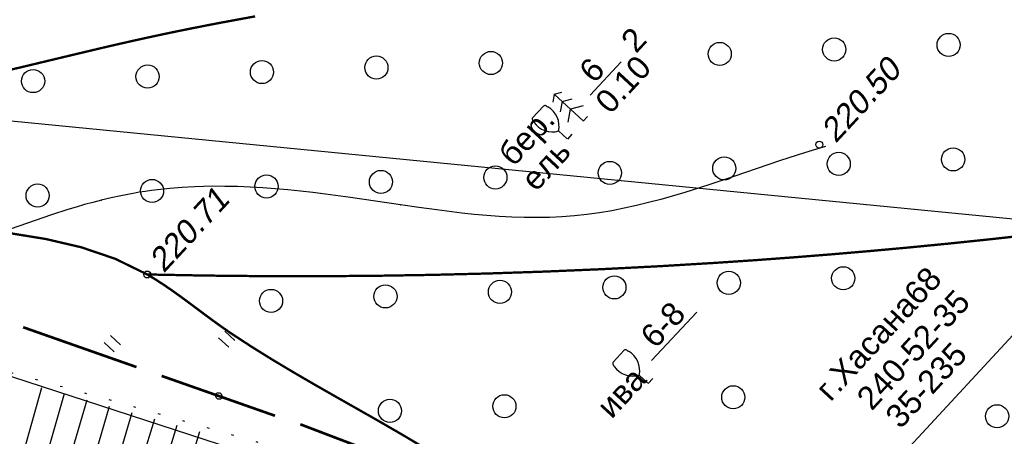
# Model space of a CAD drawing. Header units: millimetres. Extents: x -10 to 1169, y 1 to 1686.
# Tile 43 of 224: x 455 to 498, y 561 to 579. Entities that reach past the tile are written whole.
import ezdxf

# ---------------------------------------------------------------- set-up
doc = ezdxf.new("R2010")
doc.units = ezdxf.units.MM
for name, pattern in [('ADOT1', [1, 0, -1]), ('AHIDDEN1', [2, 0.5, -1.5]), ('CONTI', [0])]:
    doc.linetypes.add(name, pattern=pattern)
for name, color, linetype in [('CONTURS', 7, 'Continuous'), ('IZOLINES', 32, 'Continuous'), ('PDIGIT', 170, 'Continuous'), ('PICKETS', 7, 'Continuous'), ('УЧАСТКИ', 7, 'Continuous')]:
    doc.layers.add(name, color=color, linetype=linetype)
doc.styles.get("Standard").update_dxf_attribs({"font": 'arial.ttf'})

# ---------------------------------------------------------------- blocks, each defined once
blk = doc.blocks.new('133')
at = {"layer": 'CONTURS', "color": 7, "linetype": 'Continuous', "const_width": 0.2}
for points in [[(-11, 0), (-2, 0)], [(0, 0), (9, 0)]]:
    blk.add_lwpolyline(points, dxfattribs=at)
at = {"layer": 'CONTURS', "color": 7, "linetype": 'Continuous', "const_width": 0.5}
blk.add_lwpolyline([(-6.791280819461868, -0.0028738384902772, 1), (-6.291280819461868, -0.0028738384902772, 1)], format="xyb", close=True, dxfattribs=at)
blk = doc.blocks.new('401')
at = {"layer": 'CONTURS'}
for p, q in [((0, 0), (0, 1.2)), ((0.8, 0), (0.8, 1.2))]:
    blk.add_line(p, q, dxfattribs=at)
blk = doc.blocks.new('372')
at = {"layer": 'CONTURS'}
blk.add_circle((0, 0), 1, dxfattribs=at)
blk = doc.blocks.new('390_2')
at = {"layer": 'CONTURS', "color": 7}
for p, q in [((0.6991505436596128, 3.473176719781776), (-0.6905651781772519, 3.473176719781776)), ((0.0023088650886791, 1.057788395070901), (0.0023088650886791, 0.0293004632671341)), ((0.0176911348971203, -0.0024620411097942), (0.5792057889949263, -0.0024620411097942))]:
    blk.add_line(p, q, dxfattribs=at)
at = {"layer": 'CONTURS', "color": 7, "linetype": 'Continuous'}
for centre, radius, start, end in [((-0.6490946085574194, 3.257555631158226), 0.2199581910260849, 101.9407673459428, 167.6983439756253), ((-0.6905651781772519, 3.453655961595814), 0.0195207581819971, 90, 101.9407673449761), ((0.6487860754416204, 3.257555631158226), 0.2199581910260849, 12.30165602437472, 76.96725551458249), ((1.008602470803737, 2.722503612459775), 1.954260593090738, 167.2458957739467, 239.3760234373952), ((-19.93655262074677, 7.463485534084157), 19.5207581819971, 347.245895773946, 347.6983439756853), ((-1.008911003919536, 2.722503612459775), 1.954260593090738, 300.6239765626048, 12.75410422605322), ((19.93624408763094, 7.463485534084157), 19.5207581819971, 192.3016560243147, 192.7541042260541)]:
    blk.add_arc(centre, radius, start, end, dxfattribs=at)
blk = doc.blocks.new('390_5')
at = {"layer": 'CONTURS', "color": 7}
for p, q in [((0.0041507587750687, 3.402063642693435), (-0.5743346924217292, 3.033516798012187)), ((0.0041507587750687, 3.402063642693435), (0.0041507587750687, 0.0083614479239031)), ((0.0041507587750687, 3.402063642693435), (0.5826362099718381, 3.033516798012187)), ((0.0041507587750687, 2.480696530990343), (-0.7629712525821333, 2.004656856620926)), ((0.0041507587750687, 2.480696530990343), (0.7712727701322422, 2.004656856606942)), ((-0.9641835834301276, 0.8836602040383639), (0.0041507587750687, 1.513261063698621)), ((0.9724851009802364, 0.8836602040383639), (0.0041507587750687, 1.513261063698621)), ((0.0031036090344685, 0.0007330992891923), (0.5312859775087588, 0.0007330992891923))]:
    blk.add_line(p, q, dxfattribs=at)

msp = doc.modelspace()

# ---------------------------------------------------------------- linework, layer by layer
at = {"layer": 'CONTURS', "lineweight": -2}
for p, q in [((455.3934211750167, 559.8206712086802), (456.3104412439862, 563.0434249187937)), ((456.3542810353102, 559.543636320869), (457.2848866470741, 562.7741860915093)), ((457.3151408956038, 559.2666014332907), (458.2586983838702, 562.5032116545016)), ((458.2737292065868, 558.9818059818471), (459.2341179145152, 562.2317943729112)), ((459.2323029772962, 558.6969615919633), (460.2081691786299, 561.9587334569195)), ((460.1895890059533, 558.4078189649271), (461.1825791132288, 561.683162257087)), ((461.1459655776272, 558.1156822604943), (462.1558460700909, 561.4079155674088)), ((462.101955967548, 557.8222842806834), (463.1287380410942, 561.1291081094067))]:
    msp.add_line(p, q, dxfattribs=at)
at = {"layer": 'CONTURS', "linetype": 'AHIDDEN1', "const_width": 0.1, "flags": 128}
for points in [[(411.8138499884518, 581.8523379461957), (413.9779015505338, 582.0299392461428), (416.1104931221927, 582.1155255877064), (418.2116247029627, 582.1090969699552), (420.2812962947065, 582.010653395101), (422.3195078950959, 581.8201948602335), (424.326259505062, 581.5377213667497), (426.3015511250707, 581.1632329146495), (428.2453827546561, 580.6967295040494), (430.1577543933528, 580.1382111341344), (432.0386660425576, 579.4876778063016), (433.4505726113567, 578.877754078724), (434.8176159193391, 578.142301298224), (436.1510080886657, 577.3116751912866), (437.461961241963, 576.4162314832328), (438.7616875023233, 575.4863259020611), (440.0613989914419, 574.5523141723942), (441.3723078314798, 573.6445520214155), (442.7056261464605, 572.7933951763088), (444.0725660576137, 572.0291993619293), (445.4843396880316, 571.3823203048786), (446.9632743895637, 570.8857395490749), (448.5012874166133, 570.5299575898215), (450.0811255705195, 570.2747136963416), (451.6855356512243, 570.0797471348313), (453.2972644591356, 569.9047971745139), (454.8990587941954, 569.7096030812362), (456.4736654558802, 569.453904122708), (458.0038312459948, 569.0974395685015), (459.4723029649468, 568.5999486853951), (460.8618274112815, 567.9211707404), (461.2383510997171, 567.6925333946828), (461.6088648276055, 567.4508668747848), (461.974619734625, 567.1987648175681), (462.3368669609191, 566.938820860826), (462.6968576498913, 566.6736286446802), (463.0558429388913, 566.4057818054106), (463.4150739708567, 566.1378739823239), (463.7758018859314, 565.8724988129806), (464.139277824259, 565.6122499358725), (464.5067529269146, 565.3597209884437), (465.4064113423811, 564.7733648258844), (466.3189007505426, 564.2069527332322), (467.2414153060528, 563.6560975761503), (468.1711491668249, 563.1164122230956), (469.1052964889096, 562.5835095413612), (470.0410514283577, 562.0530023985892), (470.9756081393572, 561.52050366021), (471.906160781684, 560.9816261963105), (472.8299035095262, 560.4319828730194), (473.7440304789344, 559.8671865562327), (474.289070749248, 559.5216426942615), (474.8330039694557, 559.1743252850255), (475.3758301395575, 558.8252343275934), (475.917549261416, 558.4743698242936), (476.4581613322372, 558.12173177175), (476.9976663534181, 557.7673201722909), (477.5360643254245, 557.4111350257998), (478.0733552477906, 557.0531763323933), (478.6095391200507, 556.6934440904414), (479.144615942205, 556.3319383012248)], [(460.8618274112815, 567.9211707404), (463.3218611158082, 567.8745427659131), (465.7806593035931, 567.8494200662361), (468.2382219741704, 567.845802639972), (470.6945491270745, 567.8636904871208), (473.1496407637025, 567.9030836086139), (475.6034968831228, 567.9639820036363), (478.0561174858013, 568.0463856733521), (480.507502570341, 568.1502946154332), (482.9576521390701, 568.2757088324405), (485.4065661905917, 568.4226283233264), (487.0823720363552, 568.5356095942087), (488.7575988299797, 568.6586697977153), (490.4322465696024, 568.7918089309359), (492.1063152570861, 568.9350269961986), (493.7798048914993, 569.0883239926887), (495.4527154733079, 569.2516999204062), (497.125047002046, 569.4251547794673), (498.7967994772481, 569.6086885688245), (500.4679729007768, 569.8023012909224), (502.1385672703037, 570.0059929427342)]]:
    msp.add_lwpolyline(points, dxfattribs=at)
at = {"layer": 'CONTURS'}
for points in [[(479.9985271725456, 575.6706884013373), (481.3350575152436, 577.1171023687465)], [(482.6476216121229, 564.2100247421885), (484.6151609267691, 566.2971939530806)]]:
    msp.add_lwpolyline(points, dxfattribs=at)
at = {"layer": 'CONTURS', "linetype": 'ADOT1', "flags": 128}
msp.add_lwpolyline([(508.672260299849, 543.9497194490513), (505.773493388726, 545.3385570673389), (502.8627270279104, 546.6939245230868), (499.9399612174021, 548.0158218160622), (497.0051959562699, 549.3042489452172), (494.0584312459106, 550.559205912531), (491.0996670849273, 551.7806927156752), (488.1289034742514, 552.9687093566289), (485.1461404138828, 554.12325583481), (482.1513779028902, 555.2443321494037), (479.144615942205, 556.3319383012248), (476.4190243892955, 557.2780969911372), (473.6794114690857, 558.187198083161), (470.927600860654, 559.0634488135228), (468.1654162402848, 559.9110564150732), (465.3946812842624, 560.7342281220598), (462.6172196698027, 561.5371711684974), (459.8348550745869, 562.324092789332), (457.0494111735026, 563.0992002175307), (454.262711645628, 563.8667006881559), (451.4765801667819, 564.6308014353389), (449.7272553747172, 565.125540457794), (447.9796380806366, 565.641922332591), (446.232372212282, 566.1684338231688), (444.4841017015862, 566.6935616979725), (442.7334704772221, 567.205792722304), (440.979122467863, 567.6936136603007), (439.2197016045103, 568.1455112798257), (437.4538518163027, 568.5499723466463), (435.6802170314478, 568.8954836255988), (433.8974411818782, 569.1705318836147), (432.2492852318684, 569.3300684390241), (430.5891345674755, 569.3926375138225), (428.9199712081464, 569.3840507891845), (427.2447771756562, 569.3301199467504), (425.5665344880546, 569.2566566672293), (423.8882251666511, 569.1894726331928), (422.2128312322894, 569.1543795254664), (420.5433347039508, 569.1771890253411), (418.8827176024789, 569.2837128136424), (417.2339619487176, 569.4997625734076), (417.1238255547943, 569.5187172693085), (417.013725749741, 569.5380441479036), (416.9036563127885, 569.5576788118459), (416.7936110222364, 569.5775568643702), (416.6835836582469, 569.5976139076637), (416.5735679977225, 569.6177855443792), (416.4635578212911, 569.6380073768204), (416.3535469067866, 569.6582150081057), (416.2435290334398, 569.6783440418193), (416.1334979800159, 569.698330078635), (414.0145641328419, 570.0981324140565), (411.8988908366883, 570.5240044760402), (409.7852934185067, 570.9659301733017), (407.6725872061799, 571.41389341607), (405.5595875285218, 571.857878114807), (403.4451097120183, 572.2878681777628), (401.3279690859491, 572.6938475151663), (399.2069809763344, 573.0658000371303), (397.0809607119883, 573.3937096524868), (394.9487236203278, 573.6675602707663), (392.7215509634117, 573.8921766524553), (390.4881234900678, 574.0644568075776), (388.2495177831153, 574.1925730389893), (386.0068104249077, 574.2846976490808), (383.761078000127, 574.3490029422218), (381.5133970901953, 574.3936612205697), (379.264844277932, 574.4268447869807), (377.0164961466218, 574.4567259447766), (374.7694292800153, 574.4914769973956), (372.5247202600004, 574.5392702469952), (370.3331670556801, 574.5983402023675), (368.140870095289, 574.6613522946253), (365.9480850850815, 574.7241527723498), (363.7550677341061, 574.7825878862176), (361.562073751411, 574.8325038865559), (359.3693588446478, 574.8697470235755), (357.1771787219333, 574.890163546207), (354.9857890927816, 574.8895997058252), (352.7954456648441, 574.863901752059), (350.6064041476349, 574.8089159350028), (348.0725425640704, 574.7103581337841), (345.5387064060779, 574.5805548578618), (343.0052899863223, 574.4216381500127), (340.4726876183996, 574.2357400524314), (337.9412936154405, 574.0249926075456), (335.4115022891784, 573.7915278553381), (332.8837079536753, 573.537477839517), (330.3583049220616, 573.2649746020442), (327.8356875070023, 572.9761501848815), (325.3162500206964, 572.6731366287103), (323.4470735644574, 572.4380756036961), (321.5791435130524, 572.1924449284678), (319.7124598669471, 571.936244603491), (317.847022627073, 571.6694746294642), (315.9828317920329, 571.3921350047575), (314.1198873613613, 571.1042257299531), (312.2581893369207, 570.805746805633), (310.3977377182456, 570.4966982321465), (308.5385325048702, 570.1770800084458), (306.6805736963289, 569.8468921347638)], dxfattribs=at)
at = {"layer": 'CONTURS', "color": 0, "linetype": 'CONTI', "lineweight": 15}
msp.add_lwpolyline([(493.2879739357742, 551.5840646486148), (493.4530147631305, 560.0924556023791), (498.4494014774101, 565.4996231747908)], dxfattribs=at)
at = {"layer": 'IZOLINES', "const_width": 0.1000000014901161}
msp.add_lwpolyline([(465.5193658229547, 579.0760778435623), (464.033027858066, 578.8018018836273), (463.2909343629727, 578.6590089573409), (462.5497411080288, 578.5116742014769), (461.8095487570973, 578.3594550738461), (461.0704210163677, 578.2022114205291), (460.3323755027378, 578.0400214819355), (459.5953738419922, 577.8731989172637), (458.8593126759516, 577.702307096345), (457.3892512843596, 577.3518587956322), (455.3312540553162, 576.8584989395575), (455.3304838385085, 576.8583175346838), (455.3289433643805, 576.8579548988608), (455.3304711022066, 576.8583381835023), (454.3355955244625, 576.6285251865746)], dxfattribs=at)
at = {"layer": 'IZOLINES'}
for points in [[(490.1727276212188, 573.4541519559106), (489.9282757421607, 573.3845699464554), (489.9281658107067, 573.3845378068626), (489.781880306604, 573.3415764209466), (489.2619802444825, 573.1808748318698), (488.2276816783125, 572.8425943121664), (486.1676883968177, 572.1403178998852), (485.135759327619, 571.7950397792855), (484.0987249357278, 571.465925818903), (483.054106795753, 571.1629868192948), (482.5282488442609, 571.0246140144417), (481.9998177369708, 570.8968002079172), (481.4687697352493, 570.780855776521), (480.9351643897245, 570.6780111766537), (480.399173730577, 570.5893445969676), (479.8610785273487, 570.5157153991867), (479.3212522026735, 570.457702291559), (478.780132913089, 570.4155561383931), (478.2381871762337, 570.3891760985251), (477.6958707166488, 570.3781138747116), (477.1535929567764, 570.381605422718), (476.6116903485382, 570.3986242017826), (476.0704113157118, 570.4279468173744), (475.5299127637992, 570.4682213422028), (474.9902659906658, 570.5180303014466), (474.4514688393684, 570.5759432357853), (473.3762339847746, 570.7105142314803), (472.5902292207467, 570.8199951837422), (471.7976012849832, 570.935615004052), (471.7962172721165, 570.9358192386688), (471.7934492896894, 570.936228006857), (471.7968935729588, 570.9344753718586), (469.639589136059, 571.2501769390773), (468.5590291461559, 571.3938390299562), (468.0179727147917, 571.4594330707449), (467.4763349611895, 571.5198451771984), (466.9340946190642, 571.5743059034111), (466.3912559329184, 571.6220364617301), (465.8478516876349, 571.6622380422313), (465.3039473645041, 571.6940838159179), (464.7596463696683, 571.7167128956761), (464.2150963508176, 571.729227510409), (463.6704963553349, 571.7306955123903), (463.2896004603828, 571.7246434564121), (462.9037673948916, 571.7121802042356), (462.9018477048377, 571.7121013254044), (462.9018474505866, 571.7121013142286), (462.9018469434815, 571.7121012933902), (462.9018459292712, 571.7121012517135), (462.901843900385, 571.712101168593), (462.9018398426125, 571.7121010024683), (462.9018317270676, 571.7121006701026), (462.901799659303, 571.7120125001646), (462.3675096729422, 571.68361353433), (461.8342735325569, 571.6414124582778), (461.3025276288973, 571.5848111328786), (461.0373255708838, 571.5509508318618), (460.7726496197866, 571.513341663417), (460.5085551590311, 571.4719765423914), (460.2450933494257, 571.4268753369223), (459.7203229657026, 571.3256954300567), (459.2934164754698, 571.2324780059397), (458.8732846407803, 571.1316106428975), (458.8749270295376, 571.1314613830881), (458.5123533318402, 571.0381416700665), (458.1514079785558, 570.9388210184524), (457.7918828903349, 570.8345617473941), (457.4336770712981, 570.7259203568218), (456.7207536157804, 570.4977661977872), (456.0114152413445, 570.2588318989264), (454.5978664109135, 569.7660732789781)], [(489.9279067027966, 573.3859590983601), (489.7837970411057, 573.3418628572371), (489.7816597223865, 573.3412233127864), (489.781659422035, 573.3412232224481), (489.7816588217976, 573.3412230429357), (489.7816576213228, 573.3412226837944), (489.7816552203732, 573.3412219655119), (489.781650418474, 573.3412205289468)]]:
    msp.add_lwpolyline(points, dxfattribs=at)
at = {"layer": 'PICKETS', "color": 7, "lineweight": -2}
for centre in [(489.9012112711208, 573.5323939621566), (460.8618274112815, 567.9211707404)]:
    msp.add_circle(centre, 0.15, dxfattribs=at)
at = {"layer": 'УЧАСТКИ', "color": 6, "linetype": 'Continuous', "lineweight": -2}
for p, q in [((549.7486292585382, 565.2678448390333), (414.5515886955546, 578.5056514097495)), ((500.1612779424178, 548.8241503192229), (450.7845147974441, 564.8631858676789))]:
    msp.add_line(p, q, dxfattribs=at)

# ---------------------------------------------------------------- block references
at = {"layer": 'CONTURS', "lineweight": -2, "yscale": 0.5}
for name, p, xscale, zscale, rotation in [('372', (490.5471821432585, 577.6465221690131), 0.5, 0.5, 47.26113010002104), ('372', (495.4930756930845, 577.8418091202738), 0.5, 0.5, 47.26113010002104), ('372', (485.6012885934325, 577.451235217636), 0.5, 0.5, 47.26113010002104), ('372', (470.7636079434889, 576.8653743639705), 0.5, 0.5, 47.26113010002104), ('372', (475.7095014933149, 577.0606613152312), 0.5, 0.5, 47.26113010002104), ('372', (460.8718208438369, 576.4748004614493), 0.5, 0.5, 47.26113010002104), ('372', (465.8177143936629, 576.6700874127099), 0.5, 0.5, 47.26113010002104), ('372', (455.9259272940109, 576.279513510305), 0.5, 0.5, 47.26113010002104), ('390_5', (479.6993150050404, 574.5521059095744), 0.5, 0.5, 47.26113010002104), ('390_2', (479.0239734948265, 573.766596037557), 0.5, 0.5, 47.26113010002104), ('372', (485.7965755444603, 572.5053416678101), 0.5, 0.5, 47.26113010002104), ('372', (490.7424690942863, 572.7006286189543), 0.5, 0.5, 47.26113010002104), ('372', (495.6883626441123, 572.8959155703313), 0.5, 0.5, 47.26113010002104), ('372', (475.9047884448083, 572.1147677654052), 0.5, 0.5, 47.26113010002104), ('372', (480.8506819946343, 572.3100547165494), 0.5, 0.5, 47.26113010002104), ('372', (466.0130013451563, 571.7241938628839), 0.5, 0.5, 47.26113010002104), ('372', (470.9588948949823, 571.9194808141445), 0.5, 0.5, 47.26113010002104), ('372', (456.1212142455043, 571.3336199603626), 0.5, 0.5, 47.26113010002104), ('372', (461.0671077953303, 571.5289069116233), 0.5, 0.5, 47.26113010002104), ('372', (485.9918624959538, 567.5594481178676), 0.5, 0.5, 47.26113010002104), ('372', (490.9377560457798, 567.7547350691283), 0.5, 0.5, 47.26113010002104), ('372', (471.1541818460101, 566.9735872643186), 0.5, 0.5, 47.26113010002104), ('372', (476.1000753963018, 567.1688742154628), 0.5, 0.5, 47.26113010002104), ('372', (481.0459689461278, 567.3641611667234), 0.5, 0.5, 47.26113010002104), ('372', (466.2082882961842, 566.7783003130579), 0.5, 0.5, 47.26113010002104), ('133', (460.3931662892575, 563.9194576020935), 0.5767813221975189, 0.576781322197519, 160.6344951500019), ('401', (459.433031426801, 564.5794572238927), 0.5, 0.5, 47.26113010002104), ('401', (464.378924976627, 564.7747441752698), 0.5, 0.5, 47.26113010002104), ('390_2', (482.5073816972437, 563.2088397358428), 0.5, 0.5, 47.26113010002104), ('372', (486.1871494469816, 562.6135545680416), 0.5, 0.5, 47.26113010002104), ('372', (471.3494687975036, 562.0276937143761), 0.5, 0.5, 47.26113010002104), ('372', (476.2953623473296, 562.2229806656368), 0.5, 0.5, 47.26113010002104), ('372', (497.5875992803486, 561.7914614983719), 0.5, 0.5, 47.26113010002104), ('133', (472.3258673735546, 559.5960605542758), 0.5767813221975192, 0.5767813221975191, 159.1278834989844)]:
    msp.add_blockref(name, p, dxfattribs=dict(at, xscale=xscale, zscale=zscale, rotation=rotation))

# ---------------------------------------------------------------- texts
at = {"layer": 'CONTURS', "lineweight": -2}
for s, p in [('2', (481.9832259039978, 577.4405528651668)), ('6', (480.1737472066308, 576.1371727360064)), ('0.10', (480.8679810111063, 574.8065772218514)), ('бер.', (476.6882362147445, 572.5406290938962)), ('ель', (477.6605964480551, 571.4631431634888)), ('г.Хасана68', (490.3866769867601, 562.3888578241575)), ('240-52-35', (492.1693052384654, 561.9946568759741)), ('6-8', (482.8228416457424, 564.676509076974)), ('35-235', (493.409312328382, 561.2068439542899)), ('ива', (480.9291270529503, 561.6409270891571))]:
    msp.add_text(s, height=0.9999999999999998, rotation=47.26113010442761, dxfattribs=at).set_placement(p)
at = {"layer": 'PDIGIT', "color": 7, "lineweight": -2, "oblique": 10}
for s, p in [('220.50', (490.6077674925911, 573.5602920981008)), ('220.71', (461.5683836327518, 567.9490688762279))]:
    msp.add_text(s, height=1, rotation=47.26113010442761, dxfattribs=at).set_placement(p)

doc.saveas('drawing.dxf')
